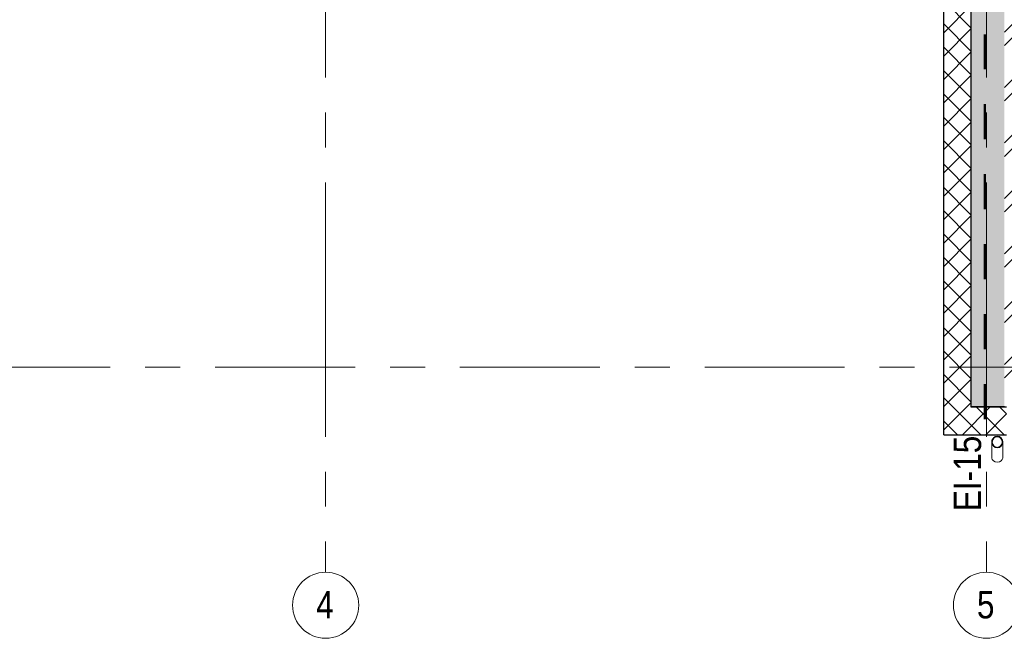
# Model space of a CAD drawing. Header units: millimetres. Extents: x -1660 to 55061, y -2461 to 22251.
# Tile 38 of 76: x 15222 to 24163, y -2461 to 3154. Entities that reach past the tile are written whole.
import ezdxf

# ---------------------------------------------------------------- set-up
doc = ezdxf.new("R2010")
doc.units = ezdxf.units.MM
doc.linetypes.add('Dash', pattern=[635, 317.5, -317.5])
doc.linetypes.add('Grid Line 1_2_', pattern=[2222.5, 1270, -317.5, 317.5, -317.5])
for name, color, linetype, lineweight, true_color in [('_Tuletõkketsoon', 1, 'Dash', 50, 0xff0000), ('Color Fill-3', 7, 'Continuous', 9, 0xc0c040), ('Cut Pattern-1', 7, 'Continuous', 25, 0x787878), ('Cut Pattern-4', 9, 'Continuous', 9, 0x808080), ('Text Notes-1', 1, 'Continuous', 9, 0xff0000)]:
    doc.layers.add(name, color=color, linetype=linetype, lineweight=lineweight, true_color=true_color)
for name, color, linetype, lineweight in [('Common Edges', 7, 'Continuous', 9), ('Generic Models', 7, 'Continuous', 9), ('Generic Models-1', 7, 'Continuous', 25), ('Grids', 7, 'Continuous', 9), ('Grids-1', 7, 'Grid Line 1_2_', 9), ('Walls-1', 7, 'Continuous', 25)]:
    doc.layers.add(name, color=color, linetype=linetype, lineweight=lineweight)
doc.styles.add('Swis721 Cn BT', font='swissc.ttf', dxfattribs={"height": 250})
doc.styles.add('Swis721 Cn BT_I', font='swissci.ttf', dxfattribs={"height": 250})
pattern_1 = [(45, (0, 0), (-106.066, 106.066), []), (135, (0, 0), (-106.066, -106.066), [])]

# ---------------------------------------------------------------- blocks, each defined once
blk = doc.blocks.new('Generic Models 72 - Generic Models 49-1664485-2 Korruse põrandate plaan')
at = {"layer": 'Generic Models'}
for p, q in [((24048.4, -554.4), (24048.4, -700.5)), ((24148.4, -700.5), (24148.4, -554.4))]:
    blk.add_line(p, q, dxfattribs=at)
for start_param, end_param in [(3.141593, 4.712389), (4.712389, 6.283185)]:
    blk.add_ellipse((24098.4, -700.5), major_axis=(50, 0), ratio=0.707107, start_param=start_param, end_param=end_param, dxfattribs=at)
for points, knots in [([(24058, -524.9), (24057, -526.3), (24054.8, -529.7), (24052, -535.2), (24050.5, -539.8), (24049.9, -542.3), (24049.8, -542.7)], [0.2985189, 0.2985189, 0.2985189, 0.2985189, 0.3333333, 0.375, 0.4166667, 0.4244677, 0.4244677, 0.4244677, 0.4244677]), ([(24075.6, -509.9), (24074.8, -510.3), (24070.3, -512.8), (24065, -516.8), (24061.2, -521), (24060.3, -521.9)], [0.1506351, 0.1506351, 0.1506351, 0.1506351, 0.1666667, 0.25, 0.2749108, 0.2749108, 0.2749108, 0.2749108]), ([(24098.4, -504.4), (24094, -504.4), (24087.2, -505.3), (24080.8, -507.6), (24078.5, -508.5)], [0, 0, 0, 0, 0.0833333, 0.1297812, 0.1297812, 0.1297812, 0.1297812]), ([(24118.2, -508.5), (24116, -507.6), (24109.5, -505.3), (24102.7, -504.4), (24098.4, -504.4)], [0.8702188, 0.8702188, 0.8702188, 0.8702188, 0.9166667, 1, 1, 1, 1]), ([(24136.4, -521.9), (24135.5, -521), (24131.7, -516.8), (24126.4, -513), (24121.9, -510.2), (24121.2, -509.8)], [0.7250892, 0.7250892, 0.7250892, 0.7250892, 0.75, 0.8333333, 0.8493649, 0.8493649, 0.8493649, 0.8493649]), ([(24147, -542.7), (24146.9, -542.3), (24146.2, -539.8), (24144.7, -535.2), (24141.9, -529.7), (24139.8, -526.3), (24138.7, -524.8)], [0.5755323, 0.5755323, 0.5755323, 0.5755323, 0.5833333, 0.625, 0.6666667, 0.7014811, 0.7014811, 0.7014811, 0.7014811]), ([(24049.3, -544.9), (24049.1, -545.9), (24048.6, -549), (24048.2, -554.4), (24048.6, -559.8), (24049.1, -563), (24049.3, -564)], [0.4386826, 0.4386826, 0.4386826, 0.4386826, 0.4583333, 0.5, 0.5416667, 0.5613174, 0.5613174, 0.5613174, 0.5613174]), ([(24049.7, -566), (24049.8, -566.5), (24050.5, -569), (24052, -573.6), (24054.8, -579.2), (24057, -582.6), (24058, -584)], [0.5745704, 0.5745704, 0.5745704, 0.5745704, 0.5833333, 0.625, 0.6666667, 0.7014811, 0.7014811, 0.7014811, 0.7014811]), ([(24060.3, -586.9), (24061.2, -587.9), (24065, -592.1), (24070.3, -595.9), (24074.8, -598.6), (24075.5, -599)], [0.7250892, 0.7250892, 0.7250892, 0.7250892, 0.75, 0.8333333, 0.8493649, 0.8493649, 0.8493649, 0.8493649]), ([(24078.5, -600.3), (24080.8, -601.3), (24087.2, -603.5), (24094, -604.4), (24098.4, -604.4)], [0.8702188, 0.8702188, 0.8702188, 0.8702188, 0.9166667, 1, 1, 1, 1]), ([(24098.4, -604.4), (24102.7, -604.4), (24109.5, -603.5), (24116, -601.3), (24118.2, -600.3)], [0, 0, 0, 0, 0.0833333, 0.1297812, 0.1297812, 0.1297812, 0.1297812]), ([(24121.1, -598.9), (24121.9, -598.6), (24126.5, -596.1), (24131.7, -592.1), (24135.5, -587.9), (24136.4, -586.9)], [0.1506351, 0.1506351, 0.1506351, 0.1506351, 0.1666667, 0.25, 0.2749108, 0.2749108, 0.2749108, 0.2749108]), ([(24138.7, -584), (24139.7, -582.5), (24141.9, -579.2), (24144.7, -573.6), (24146.2, -569), (24146.9, -566.5), (24147, -566)], [0.2985189, 0.2985189, 0.2985189, 0.2985189, 0.3333333, 0.375, 0.4166667, 0.4254296, 0.4254296, 0.4254296, 0.4254296]), ([(24147.4, -564), (24147.6, -563), (24148.1, -559.8), (24148.5, -554.4), (24148.1, -549), (24147.6, -545.9), (24147.4, -544.9)], [0.4386826, 0.4386826, 0.4386826, 0.4386826, 0.4583333, 0.5, 0.5416667, 0.5613174, 0.5613174, 0.5613174, 0.5613174])]:
    blk.add_open_spline(points, degree=3, knots=knots, dxfattribs=at)
for points in [[(24059.7, -526), (24060.4, -525.1), (24061.1, -524.1), (24061.9, -523.2)], [(24076.5, -511.7), (24077.4, -511.2), (24078.4, -510.8), (24079.3, -510.3)], [(24117.4, -510.4), (24118.4, -510.8), (24119.3, -511.2), (24120.2, -511.7)], [(24134.8, -523.2), (24135.6, -524.1), (24136.4, -525.1), (24137.1, -526)], [(24051.2, -545.2), (24051.4, -544.5), (24051.5, -543.8), (24051.7, -543.1)], [(24051.7, -565.7), (24051.5, -565), (24051.4, -564.3), (24051.2, -563.6)], [(24061.9, -585.6), (24061.1, -584.7), (24060.4, -583.8), (24059.7, -582.8)], [(24079.3, -598.5), (24078.4, -598.1), (24077.4, -597.6), (24076.5, -597.2)], [(24120.2, -597.2), (24119.3, -597.6), (24118.4, -598.1), (24117.4, -598.6)], [(24137.1, -582.8), (24136.4, -583.8), (24135.6, -584.7), (24134.9, -585.6)], [(24145, -543.1), (24145.2, -543.8), (24145.3, -544.5), (24145.5, -545.2)], [(24145.5, -563.6), (24145.3, -564.3), (24145.2, -565), (24145, -565.7)]]:
    blk.add_open_spline(points, degree=3, dxfattribs=at)
at = {"layer": 'Generic Models-1'}
for radius, start, end in [(50, 90, 270), (48, 90, 270), (50, 270, 90), (48, 270, 90)]:
    blk.add_arc((24098.4, -554.4), radius, start, end, dxfattribs=at)
blk = doc.blocks.new('Grid - M_Grid Head - Circle väike-415116-2 Korruse põrandate plaan')
at = {"layer": 'Grids'}
blk.add_circle((0, 0), 3, dxfattribs=at)

msp = doc.modelspace()

# ---------------------------------------------------------------- hatches: boundary and pattern name
at = {"layer": 'Color Fill-3'}
h = msp.add_hatch(dxfattribs=at)
h.set_pattern_fill('FP_3', color=256, style=0, pattern_type=2)
h.set_pattern_definition([(45, (0, 0), (-251.447, 251.447), []), (45, (0, 381), (-251.447, 251.447), [])])
h.paths.add_polyline_path([(24180.1, -363.6), (24183.1, -363.6), (24183.1, -272.6), (24528.8, -272.6), (24528.8, -325.5), (26528.8, -325.5), (26528.8, -272.6), (26822.6, -272.6), (26822.6, -63.6), (26855.4, -63.6), (26855.4, 4670.5), (26845.4, 4670.5), (26845.4, 4636), (26830.4, 4636), (26830.4, 3786), (26780.4, 3786), (26780.4, 4636), (25965.4, 4636), (25965.4, 4670.5), (25955.4, 4670.5), (25955.4, 4586), (24163.1, 4586), (24163.1, -361), (24013.1, -361), (24013.1, -363.6), (24163.1, -363.6)], flags=0)
at = {"layer": 'Cut Pattern-1'}
msp.add_hatch(color=256, dxfattribs=at).paths.add_polyline_path([(24076.4, -361), (24163.1, -361), (24163.1, 4297.2), (23968.1, 4297.2), (23968.1, 3958), (23863.1, 3958), (23863.1, -361)], flags=0)
at = {"layer": 'Cut Pattern-4'}
h = msp.add_hatch(dxfattribs=at)
h.set_pattern_fill('FP_2', color=256, style=0, pattern_type=2)
h.set_pattern_definition(pattern_1)
h.paths.add_polyline_path([(23613.1, -363.6), (23863.1, -363.6), (23863.1, 3958), (23613.1, 3958), (23613.1, -26.9)], flags=0)
h = msp.add_hatch(dxfattribs=at)
h.set_pattern_fill('FP_2', color=256, style=0, pattern_type=2)
h.set_pattern_definition(pattern_1)
h.paths.add_polyline_path([(24183.1, -613.6), (24183.1, -363.6), (23613.1, -363.6), (23613.1, -613.6), (24076.4, -613.6)], flags=0)

# ---------------------------------------------------------------- linework, layer by layer
at = {"layer": '_Tuletõkketsoon'}
msp.add_line((23987.1, -471), (23987.1, 7427.1), dxfattribs=at)
at = {"layer": 'Common Edges'}
for p, q in [((23613.1, -614.6), (23613.1, 3992.6)), ((24183.1, -613.6), (23612.1, -613.6))]:
    msp.add_line(p, q, dxfattribs=at)
at = {"layer": 'Grids-1'}
for p, q in [((18000, 17234.2), (18000, 639.2)), ((24000, 17234.2), (24000, 639.2)), ((18000, 639.2), (18000, -1860.8)), ((24000, 639.2), (24000, -1860.8)), ((1439.8, 0), (35035.1, 0))]:
    msp.add_line(p, q, dxfattribs=at)
at = {"layer": 'Walls-1'}
for p, q in [((23863.1, -363.6), (23863.1, 4349.6)), ((23612.1, -614.6), (23612.1, 3992.6)), ((24163.1, -361), (23863.1, -361)), ((24183.1, -363.6), (23863.1, -363.6)), ((23612.1, -614.6), (24183.1, -614.6))]:
    msp.add_line(p, q, dxfattribs=at)

# ---------------------------------------------------------------- block references
at = {"layer": 'Generic Models'}
msp.add_blockref('Generic Models 72 - Generic Models 49-1664485-2 Korruse põrandate plaan', (0, -125), dxfattribs=at)
at = {"layer": 'Grids', "xscale": 99.99999999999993, "yscale": 99.99999999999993, "zscale": 99.99999999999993, "rotation": 180}
for p in [(18000, -2160.8), (24000, -2160.8)]:
    msp.add_blockref('Grid - M_Grid Head - Circle väike-415116-2 Korruse põrandate plaan', p, dxfattribs=at)

# ---------------------------------------------------------------- texts
at = {"layer": 'Grids', "char_height": 250, "width": 200.422, "attachment_point": 1, "style": 'Swis721 Cn BT'}
for s, insert in [('\\fSwis721 Cn BT|b0|i0|c186|p34|;4', (17914.1, -2030.3)), ('\\fSwis721 Cn BT|b0|i0|c186|p34|;5', (23914.1, -2030.3))]:
    msp.add_mtext(s, dxfattribs=dict(at, insert=insert))
at = {"layer": 'Text Notes-1', "insert": (23701.9, -1306.5), "char_height": 250, "width": 817.721, "attachment_point": 1, "rotation": 90, "style": 'Swis721 Cn BT_I'}
msp.add_mtext('EI-15', dxfattribs=at)

doc.saveas('drawing.dxf')
